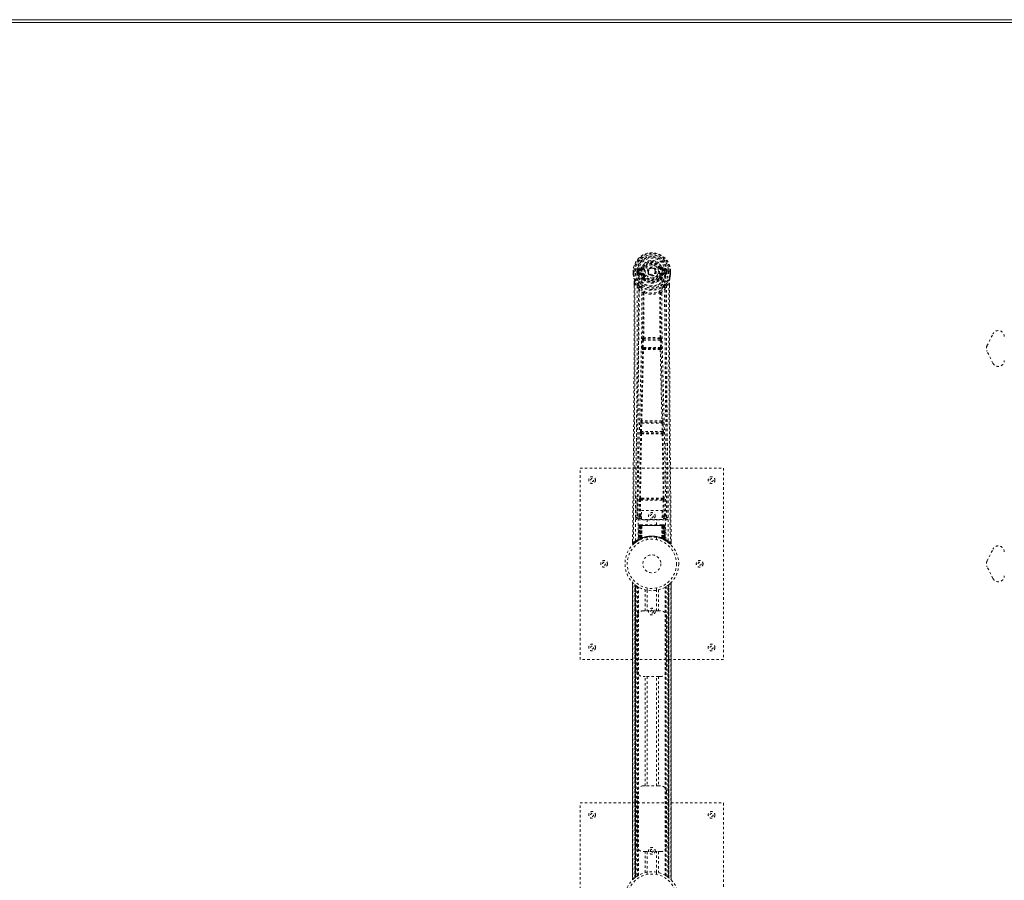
# Model space of a CAD drawing. Header units: inches. Extents: x 14 to 182, y 61 to 121.
# Tile 4 of 8: x 55 to 97, y 85 to 121. Entities that reach past the tile are written whole.
import ezdxf

# ---------------------------------------------------------------- set-up
doc = ezdxf.new("R2010")
doc.units = ezdxf.units.IN
doc.header["$MEASUREMENT"] = 0
doc.linetypes.add('SLD-Dashed', pattern=[0.075, 0.05, -0.025])
doc.linetypes.add('SLD-Solid', pattern=[0])

msp = doc.modelspace()

# ---------------------------------------------------------------- linework, layer by layer
at = {"color": 7, "linetype": 'SLD-Solid', "lineweight": 15}
for p, q in [((14.141, 120.9), (97.891, 120.9)), ((97.891, 120.782), (14.259, 120.782)), ((97.891, 120.782), (14.259, 120.782))]:
    msp.add_line(p, q, dxfattribs=at)
at = {"color": 7, "linetype": 'SLD-Dashed', "lineweight": 0}
for p, q in [((81.316, 110.525), (81.197, 110.501)), ((81.228, 110.465), (81.344, 110.486)), ((81.228, 110.465), (81.228, 110.435)), ((81.344, 110.465), (81.228, 110.465)), ((81.344, 110.435), (81.228, 110.435)), ((81.344, 110.486), (81.344, 110.465)), ((81.344, 110.435), (81.344, 110.465)), ((81.349, 110.552), (81.404, 110.529)), ((81.4, 110.521), (81.404, 110.529)), ((81.404, 110.529), (81.426, 110.52)), ((81.929, 110.383), (81.929, 110.374)), ((82.12, 110.52), (82.142, 110.529)), ((82.142, 110.529), (82.146, 110.521)), ((82.202, 110.486), (82.318, 110.465)), ((82.202, 110.486), (82.202, 110.465)), ((82.318, 110.465), (82.202, 110.465)), ((82.202, 110.435), (82.202, 110.465)), ((82.318, 110.435), (82.202, 110.435)), ((82.348, 110.501), (82.23, 110.525)), ((82.318, 110.435), (82.318, 110.465)), ((80.993, 110.381), (80.994, 110.264)), ((80.997, 110.381), (80.993, 110.381)), ((80.994, 110.264), (80.994, 110.26)), ((80.995, 110.382), (80.995, 110.264)), ((81.05, 110.381), (80.997, 110.381)), ((81.023, 110.38), (81.023, 110.265)), ((81.073, 110.381), (81.05, 110.381)), ((81.079, 110.381), (81.073, 110.381)), ((81.23, 110.381), (81.079, 110.381)), ((81.145, 110.308), (81.144, 110.38)), ((81.145, 110.307), (81.174, 110.309)), ((81.145, 110.307), (81.145, 110.308)), ((81.18, 110.38), (81.174, 110.38)), ((81.174, 110.38), (81.174, 110.309)), ((81.175, 110.308), (81.18, 110.289)), ((81.18, 110.302), (81.18, 110.38)), ((81.18, 110.289), (81.18, 110.302)), ((81.186, 110.265), (81.189, 110.261)), ((81.2, 110.25), (81.19, 110.261)), ((81.2, 110.25), (81.315, 110.229)), ((81.215, 110.313), (81.215, 110.283)), ((81.215, 110.313), (81.344, 110.313)), ((81.344, 110.258), (81.215, 110.283)), ((81.215, 110.283), (81.344, 110.283)), ((81.344, 110.313), (81.344, 110.283)), ((81.344, 110.258), (81.344, 110.283)), ((81.399, 110.217), (81.392, 110.229)), ((81.426, 110.229), (81.399, 110.217)), ((81.402, 110.069), (81.401, 110.091)), ((81.42, 110.023), (81.408, 110.041)), ((81.425, 110.096), (81.425, 110.074)), ((81.929, 110.374), (81.929, 110.359)), ((82.147, 110.217), (82.12, 110.229)), ((82.121, 110.074), (82.121, 110.096)), ((82.137, 110.041), (82.126, 110.023)), ((82.144, 110.069), (82.145, 110.091)), ((82.154, 110.229), (82.147, 110.217)), ((82.202, 110.313), (82.202, 110.283)), ((82.202, 110.313), (82.331, 110.313)), ((82.331, 110.283), (82.202, 110.258)), ((82.202, 110.258), (82.202, 110.283)), ((82.202, 110.283), (82.331, 110.283)), ((82.231, 110.229), (82.346, 110.25)), ((82.316, 110.381), (82.316, 110.381)), ((82.467, 110.381), (82.316, 110.381)), ((82.331, 110.283), (82.331, 110.313)), ((82.357, 110.261), (82.346, 110.25)), ((82.346, 110.25), (82.346, 110.25)), ((82.346, 110.25), (82.346, 110.25)), ((82.357, 110.261), (82.36, 110.265)), ((82.366, 110.38), (82.372, 110.38)), ((82.366, 110.302), (82.366, 110.38)), ((82.371, 110.308), (82.366, 110.289)), ((82.366, 110.289), (82.366, 110.302)), ((82.372, 110.309), (82.372, 110.38)), ((82.372, 110.309), (82.401, 110.307)), ((82.401, 110.38), (82.401, 110.308)), ((82.401, 110.38), (82.401, 110.38)), ((82.401, 110.308), (82.401, 110.307)), ((82.472, 110.381), (82.467, 110.381)), ((82.495, 110.381), (82.472, 110.381)), ((82.549, 110.381), (82.495, 110.381)), ((82.522, 110.265), (82.523, 110.38)), ((82.553, 110.381), (82.549, 110.381)), ((82.551, 110.264), (82.551, 110.382)), ((82.553, 110.381), (82.552, 110.264)), ((82.552, 110.26), (82.552, 110.264)), ((81.036, 109.882), (81.036, 109.78)), ((81.037, 109.881), (81.038, 109.78)), ((81.066, 109.881), (81.162, 109.765)), ((81.222, 109.653), (81.162, 109.765)), ((82.384, 109.765), (82.324, 109.653)), ((82.384, 109.765), (82.48, 109.881)), ((82.508, 109.793), (82.508, 109.881)), ((82.51, 109.882), (82.51, 109.793)), ((81.362, 107.201), (81.374, 107.509)), ((81.374, 107.509), (81.377, 107.543)), ((81.394, 107.6), (81.393, 107.599)), ((81.407, 107.199), (81.419, 107.508)), ((81.419, 107.508), (82.127, 107.508)), ((81.437, 107.553), (81.438, 107.553)), ((82.109, 107.553), (81.437, 107.553)), ((82.108, 107.553), (82.109, 107.553)), ((82.127, 107.508), (82.139, 107.199)), ((82.153, 107.599), (82.152, 107.6)), ((82.171, 107.509), (82.169, 107.543)), ((82.184, 107.201), (82.171, 107.509)), ((95.792, 107.262), (96.042, 107.762)), ((81.385, 107.107), (81.373, 107.111)), ((82.139, 107.199), (81.407, 107.199)), ((81.43, 107.15), (81.417, 107.154)), ((81.417, 107.154), (82.129, 107.154)), ((82.129, 107.154), (82.116, 107.15)), ((82.161, 107.107), (82.173, 107.111)), ((96.042, 106.538), (95.792, 107.038)), ((81.293, 103.678), (81.304, 104.031)), ((81.318, 104.121), (81.317, 104.121)), ((81.338, 103.677), (81.348, 104.029)), ((81.348, 104.029), (82.197, 104.029)), ((81.362, 104.074), (81.362, 104.075)), ((82.184, 104.074), (81.362, 104.074)), ((82.184, 104.075), (82.184, 104.074)), ((82.197, 104.029), (82.208, 103.677)), ((82.229, 104.121), (82.228, 104.121)), ((82.253, 103.678), (82.242, 104.031)), ((81.3, 103.588), (81.306, 103.586)), ((82.208, 103.677), (81.338, 103.677)), ((81.351, 103.629), (81.345, 103.632)), ((81.345, 103.632), (82.201, 103.632)), ((82.201, 103.632), (82.195, 103.629)), ((82.24, 103.586), (82.246, 103.588)), ((78.773, 94.15), (78.773, 102.15)), ((78.773, 102.15), (84.773, 102.15)), ((84.773, 102.15), (84.773, 94.15)), ((81.164, 100.907), (81.157, 100.093)), ((81.249, 100.147), (81.256, 100.807)), ((81.293, 100.147), (81.3, 100.807)), ((81.347, 100.898), (81.298, 100.897)), ((81.3, 100.807), (82.245, 100.807)), ((81.309, 100.851), (81.357, 100.851)), ((81.357, 100.851), (82.189, 100.851)), ((82.189, 100.851), (82.237, 100.851)), ((82.248, 100.897), (82.199, 100.898)), ((82.245, 100.807), (82.252, 100.147)), ((82.297, 100.147), (82.29, 100.807)), ((82.389, 100.093), (82.382, 100.907)), ((81.156, 100.09), (81.16, 100.073)), ((81.157, 100.094), (81.157, 100.092)), ((81.157, 100.092), (81.157, 100.083)), ((81.293, 100.102), (81.293, 100.147)), ((81.336, 100.147), (81.293, 100.147)), ((81.336, 100.102), (81.293, 100.102)), ((81.336, 100.374), (82.197, 100.374)), ((81.336, 100.008), (81.336, 100.374)), ((82.197, 100.374), (82.197, 100.008)), ((82.197, 100.147), (82.252, 100.147)), ((82.197, 100.102), (82.252, 100.102)), ((82.297, 100.147), (82.252, 100.147)), ((82.252, 100.102), (82.252, 100.147)), ((82.386, 100.073), (82.39, 100.09)), ((82.389, 100.092), (82.389, 100.094)), ((82.389, 100.083), (82.389, 100.092)), ((81.201, 100.044), (81.201, 99.984)), ((81.336, 100.044), (81.201, 100.044)), ((81.201, 99.984), (82.345, 99.984)), ((81.227, 99.746), (81.205, 99.141)), ((81.24, 99.746), (81.219, 99.149)), ((81.24, 99.746), (81.227, 99.746)), ((81.261, 99.75), (81.238, 99.156)), ((81.258, 99.746), (81.238, 99.159)), ((81.257, 99.775), (81.253, 99.775)), ((81.258, 99.775), (81.259, 99.775)), ((81.325, 99.746), (81.258, 99.746)), ((81.266, 99.746), (81.265, 99.189)), ((81.266, 99.775), (81.266, 99.773)), ((81.271, 99.775), (81.266, 99.775)), ((81.28, 99.775), (81.27, 99.775)), ((81.27, 99.746), (82.276, 99.746)), ((81.27, 99.192), (81.27, 99.746)), ((81.279, 99.196), (81.279, 99.746)), ((81.284, 99.775), (81.28, 99.775)), ((81.283, 99.746), (81.283, 99.198)), ((82.263, 99.746), (81.283, 99.746)), ((81.355, 99.775), (81.288, 99.775)), ((81.298, 99.746), (81.297, 99.204)), ((81.301, 99.746), (81.298, 99.746)), ((81.301, 99.746), (82.245, 99.746)), ((81.301, 99.206), (81.301, 99.746)), ((81.306, 99.195), (81.325, 99.746)), ((81.326, 99.746), (81.307, 99.195)), ((81.325, 99.746), (81.326, 99.746)), ((82.197, 100.008), (81.336, 100.008)), ((81.35, 99.223), (81.355, 99.748)), ((81.357, 99.746), (81.352, 99.225)), ((81.357, 99.746), (81.355, 99.748)), ((82.189, 99.775), (81.357, 99.775)), ((82.189, 99.746), (81.357, 99.746)), ((81.578, 100.008), (81.578, 99.775)), ((81.968, 99.775), (81.968, 100.008)), ((82.191, 99.748), (82.189, 99.746)), ((82.194, 99.225), (82.189, 99.746)), ((82.258, 99.775), (82.191, 99.775)), ((82.191, 99.748), (82.196, 99.223)), ((82.345, 100.044), (82.197, 100.044)), ((82.22, 99.746), (82.221, 99.746)), ((82.239, 99.195), (82.22, 99.746)), ((82.288, 99.746), (82.221, 99.746)), ((82.221, 99.746), (82.24, 99.195)), ((82.248, 99.746), (82.245, 99.746)), ((82.245, 99.746), (82.245, 99.206)), ((82.249, 99.204), (82.248, 99.746)), ((82.266, 99.775), (82.262, 99.775)), ((82.263, 99.198), (82.263, 99.746)), ((82.276, 99.775), (82.266, 99.775)), ((82.267, 99.746), (82.267, 99.196)), ((82.28, 99.775), (82.275, 99.775)), ((82.276, 99.746), (82.276, 99.192)), ((82.281, 99.189), (82.28, 99.746)), ((82.308, 99.156), (82.285, 99.75)), ((82.287, 99.775), (82.288, 99.775)), ((82.288, 99.746), (82.308, 99.159)), ((82.293, 99.775), (82.289, 99.775)), ((82.306, 99.746), (82.327, 99.149)), ((82.319, 99.746), (82.306, 99.746)), ((82.319, 99.746), (82.34, 99.141)), ((82.345, 99.984), (82.345, 100.044)), ((80.967, 99.094), (80.966, 99.009)), ((80.966, 99.009), (80.996, 99.008)), ((81.016, 98.986), (81.118, 99.067)), ((81.127, 99.074), (81.188, 99.111)), ((81.191, 99.116), (81.204, 99.124)), ((81.205, 99.141), (81.219, 99.149)), ((81.223, 99.134), (81.289, 99.169)), ((81.238, 99.159), (81.306, 99.195)), ((81.245, 99.165), (81.25, 99.164)), ((81.265, 99.189), (81.27, 99.192)), ((81.278, 99.163), (81.265, 99.189)), ((81.278, 99.163), (81.269, 99.159)), ((81.283, 99.166), (81.27, 99.192)), ((81.283, 99.166), (81.278, 99.163)), ((81.291, 99.17), (81.279, 99.196)), ((81.295, 99.171), (81.283, 99.198)), ((81.309, 99.178), (81.283, 99.165)), ((81.289, 99.169), (81.29, 99.169)), ((81.291, 99.17), (81.295, 99.171)), ((81.309, 99.178), (81.297, 99.204)), ((81.313, 99.179), (81.301, 99.206)), ((81.307, 99.195), (81.306, 99.195)), ((81.35, 99.223), (81.352, 99.225)), ((81.353, 99.197), (81.356, 99.198)), ((81.573, 99.258), (81.573, 99.161)), ((81.973, 99.161), (81.973, 99.258)), ((82.19, 99.198), (82.193, 99.197)), ((82.194, 99.225), (82.196, 99.223)), ((82.245, 99.206), (82.233, 99.179)), ((82.237, 99.178), (82.233, 99.179)), ((82.249, 99.204), (82.237, 99.178)), ((82.24, 99.195), (82.239, 99.195)), ((82.24, 99.195), (82.308, 99.159)), ((82.263, 99.198), (82.251, 99.171)), ((82.251, 99.171), (82.255, 99.17)), ((82.267, 99.196), (82.255, 99.17)), ((82.256, 99.169), (82.257, 99.169)), ((82.257, 99.169), (82.323, 99.134)), ((82.276, 99.192), (82.263, 99.166)), ((82.268, 99.163), (82.263, 99.166)), ((82.281, 99.189), (82.268, 99.163)), ((82.276, 99.192), (82.281, 99.189)), ((82.327, 99.149), (82.34, 99.141)), ((82.342, 99.124), (82.355, 99.116)), ((82.55, 99.008), (82.53, 98.986)), ((82.58, 99.009), (82.579, 99.093)), ((95.792, 98.262), (96.042, 98.762)), ((96.042, 97.538), (95.792, 98.038)), ((80.968, 97.366), (80.968, 84.935)), ((80.968, 84.936), (80.968, 97.364)), ((80.968, 97.364), (80.969, 97.364)), ((80.968, 97.364), (80.968, 84.937)), ((80.98, 84.948), (80.98, 97.352)), ((81.058, 85.019), (81.058, 97.282)), ((81.058, 97.282), (81.058, 85.019)), ((81.063, 97.278), (81.063, 85.023)), ((81.103, 97.247), (81.067, 97.275)), ((81.067, 85.026), (81.067, 97.275)), ((81.067, 97.275), (81.067, 85.026)), ((81.072, 97.27), (81.072, 85.03)), ((81.082, 85.038), (81.082, 97.263)), ((81.083, 85.039), (81.083, 97.262)), ((81.084, 97.26), (81.084, 85.04)), ((81.087, 97.259), (81.087, 85.042)), ((81.117, 97.236), (81.117, 85.064)), ((82.437, 85.058), (82.437, 97.242)), ((82.459, 85.042), (82.459, 97.259)), ((82.461, 85.04), (82.461, 97.26)), ((82.463, 97.262), (82.463, 85.039)), ((82.468, 97.265), (82.468, 85.035)), ((82.479, 97.275), (82.479, 85.026)), ((82.479, 85.026), (82.479, 97.274)), ((82.482, 85.024), (82.482, 97.277)), ((82.488, 97.282), (82.483, 97.278)), ((82.483, 85.023), (82.483, 97.278)), ((82.488, 97.282), (82.488, 85.019)), ((82.488, 85.019), (82.488, 97.282)), ((82.566, 97.352), (82.566, 84.948)), ((82.578, 84.935), (82.578, 97.365)), ((82.578, 97.364), (82.578, 84.936)), ((82.578, 84.937), (82.578, 97.364)), ((81.175, 97.198), (81.17, 97.201)), ((81.175, 85.103), (81.175, 97.198)), ((81.2, 85.118), (81.2, 97.182)), ((81.218, 85.129), (81.218, 97.172)), ((81.492, 96.185), (81.492, 97.061)), ((81.573, 97.139), (81.573, 97.043)), ((81.575, 97.043), (81.575, 96.185)), ((81.97, 96.185), (81.97, 97.043)), ((81.973, 97.043), (81.973, 97.139)), ((82.054, 97.061), (82.054, 96.185)), ((82.328, 85.129), (82.328, 97.172)), ((82.346, 85.118), (82.346, 97.182)), ((82.371, 85.103), (82.371, 97.198)), ((81.408, 96.185), (81.492, 96.185)), ((82.054, 96.185), (81.492, 96.185)), ((82.054, 96.185), (82.138, 96.185)), ((81.158, 93.685), (81.158, 95.935)), ((82.388, 95.935), (82.388, 93.685)), ((84.773, 94.15), (78.773, 94.15)), ((81.492, 93.435), (81.408, 93.435)), ((81.492, 88.865), (81.492, 93.435)), ((82.054, 93.435), (81.492, 93.435)), ((81.575, 93.435), (81.575, 88.865)), ((81.97, 88.865), (81.97, 93.435)), ((82.054, 93.435), (82.054, 88.865)), ((82.138, 93.435), (82.054, 93.435)), ((81.158, 86.365), (81.158, 88.615)), ((81.408, 88.865), (81.492, 88.865)), ((82.054, 88.865), (81.492, 88.865)), ((82.054, 88.865), (82.138, 88.865)), ((82.388, 88.615), (82.388, 86.365)), ((78.773, 80.15), (78.773, 88.15)), ((78.773, 88.15), (84.773, 88.15)), ((84.773, 88.15), (84.773, 80.15)), ((81.492, 86.115), (81.408, 86.115)), ((81.492, 85.239), (81.492, 86.115)), ((81.492, 86.115), (82.054, 86.115)), ((81.575, 86.115), (81.575, 85.258)), ((81.97, 85.258), (81.97, 86.115)), ((82.054, 86.115), (82.054, 85.239)), ((82.138, 86.115), (82.054, 86.115)), ((81.058, 85.019), (81.063, 85.023)), ((81.573, 85.258), (81.573, 85.161)), ((81.973, 85.161), (81.973, 85.258)), ((82.371, 85.103), (82.376, 85.1)), ((82.443, 85.054), (82.479, 85.026)), ((82.483, 85.023), (82.488, 85.019)), ((82.578, 84.936), (82.577, 84.937))]:
    msp.add_line(p, q, dxfattribs=at)
at = {"color": 7, "linetype": 'SLD-Dashed', "lineweight": 0, "flags": 128}
for points in [[(81.347, 110.411), (81.353, 110.489), (81.375, 110.564), (81.415, 110.634), (81.468, 110.695), (81.534, 110.745), (81.609, 110.781), (81.689, 110.803), (81.773, 110.811), (81.857, 110.803), (81.937, 110.781), (82.012, 110.745), (82.077, 110.695), (82.131, 110.634), (82.17, 110.564), (82.193, 110.489), (82.199, 110.411)], [(81.228, 110.435), (81.205, 110.44), (81.185, 110.453)], [(81.194, 99.158), (81.2, 100.744), (81.221, 102.329), (81.254, 103.911), (81.294, 105.49), (81.326, 106.727), (81.35, 107.961), (81.36, 109.189), (81.347, 110.411)], [(81.454, 110.508), (81.449, 110.51), (81.444, 110.512), (81.439, 110.514), (81.435, 110.516), (81.431, 110.518), (81.429, 110.519), (81.427, 110.519), (81.426, 110.52)], [(82.092, 110.508), (82.097, 110.51), (82.102, 110.512), (82.107, 110.514), (82.111, 110.516), (82.115, 110.518), (82.117, 110.519), (82.119, 110.519), (82.12, 110.52)], [(82.352, 99.158), (82.346, 100.744), (82.325, 102.329), (82.292, 103.911), (82.252, 105.49), (82.22, 106.727), (82.196, 107.961), (82.186, 109.189), (82.199, 110.411)], [(82.361, 110.453), (82.341, 110.44), (82.318, 110.435)], [(80.993, 110.381), (80.993, 110.381), (80.994, 110.381), (80.997, 110.381), (81, 110.381), (81.005, 110.381), (81.01, 110.381), (81.017, 110.38), (81.023, 110.38)], [(81.023, 110.265), (81.017, 110.265), (81.011, 110.264), (81.005, 110.264), (81.001, 110.264), (80.997, 110.264), (80.995, 110.264), (80.993, 110.264), (80.994, 110.264)], [(80.994, 110.26), (80.995, 110.26), (80.997, 110.261), (81, 110.261), (81.003, 110.262), (81.008, 110.262), (81.013, 110.263), (81.018, 110.264), (81.023, 110.265)], [(80.994, 110.264), (81.007, 110.169), (81.022, 110.094)], [(80.994, 110.26), (81.006, 110.172), (81.024, 110.083)], [(81.022, 110.094), (81.023, 110.089), (81.024, 110.083)], [(81.204, 109.805), (81.104, 109.929), (81.024, 110.083)], [(81.085, 99.102), (81.09, 100.693), (81.109, 102.282), (81.139, 103.869), (81.177, 105.451), (81.207, 106.691), (81.23, 107.927), (81.24, 109.157), (81.23, 110.381)], [(81.175, 110.308), (81.174, 110.309), (81.174, 110.309)], [(81.18, 110.302), (81.196, 110.31), (81.215, 110.313)], [(81.342, 110.206), (81.329, 110.224), (81.315, 110.229)], [(81.401, 110.091), (81.371, 110.142), (81.342, 110.206)], [(81.399, 110.217), (81.425, 110.157), (81.454, 110.109)], [(81.42, 110.023), (81.495, 109.964), (81.546, 109.938)], [(81.454, 110.24), (81.449, 110.238), (81.444, 110.236), (81.439, 110.234), (81.435, 110.232), (81.431, 110.231), (81.429, 110.23), (81.427, 110.229), (81.426, 110.229)], [(82, 109.938), (82.051, 109.964), (82.126, 110.023)], [(82.092, 110.24), (82.097, 110.238), (82.102, 110.236), (82.107, 110.234), (82.111, 110.232), (82.115, 110.231), (82.117, 110.23), (82.119, 110.229), (82.12, 110.229)], [(82.145, 110.091), (82.175, 110.142), (82.204, 110.206)], [(82.204, 110.206), (82.217, 110.224), (82.231, 110.229)], [(82.461, 99.102), (82.455, 100.693), (82.437, 102.282), (82.407, 103.869), (82.369, 105.451), (82.339, 106.691), (82.316, 107.927), (82.306, 109.157), (82.316, 110.381)], [(82.331, 110.313), (82.35, 110.31), (82.366, 110.302)], [(82.342, 109.805), (82.442, 109.929), (82.522, 110.083)], [(82.372, 110.309), (82.371, 110.309), (82.371, 110.308)], [(82.372, 110.38), (82.375, 110.38), (82.382, 110.38), (82.391, 110.38), (82.401, 110.38)], [(82.552, 110.264), (82.552, 110.264), (82.551, 110.264), (82.549, 110.264), (82.545, 110.264), (82.541, 110.264), (82.535, 110.264), (82.529, 110.265), (82.522, 110.265)], [(82.552, 110.26), (82.551, 110.26), (82.549, 110.261), (82.546, 110.261), (82.543, 110.262), (82.538, 110.262), (82.533, 110.263), (82.528, 110.264), (82.522, 110.265)], [(82.522, 110.083), (82.539, 110.162), (82.552, 110.26)], [(82.522, 110.083), (82.523, 110.089), (82.523, 110.094)], [(82.523, 110.38), (82.529, 110.38), (82.535, 110.38), (82.541, 110.381), (82.546, 110.381), (82.549, 110.381), (82.552, 110.381), (82.553, 110.381), (82.553, 110.381)], [(82.552, 110.264), (82.539, 110.169), (82.523, 110.094)], [(81.036, 109.78), (81.034, 107.164), (81.016, 104.448), (80.992, 101.726), (80.966, 99.009)], [(81.066, 109.881), (81.067, 109.067), (81.067, 108.218), (81.064, 107.334), (81.061, 106.532), (81.058, 106.014), (81.054, 105.472), (81.05, 104.906), (81.045, 104.343), (81.041, 103.855), (81.036, 103.208), (81.029, 102.52), (81.022, 101.79), (81.016, 101.114), (80.996, 99.008)], [(81.036, 109.882), (81.036, 109.882), (81.037, 109.881), (81.039, 109.881), (81.043, 109.881), (81.048, 109.881), (81.054, 109.881), (81.06, 109.881), (81.066, 109.881)], [(81.162, 109.765), (81.162, 109.025), (81.161, 108.253), (81.158, 107.45), (81.154, 106.684), (81.149, 105.909), (81.143, 105.133), (81.137, 104.377), (81.13, 103.651), (81.124, 102.976), (81.117, 102.219), (81.11, 101.51), (81.103, 100.812), (81.096, 100.09)], [(81.222, 109.653), (81.213, 106.466), (81.187, 103.278), (81.156, 100.09)], [(81.222, 109.653), (81.306, 109.555), (81.403, 109.469)], [(81.3, 109.717), (81.309, 109.708), (81.314, 109.702)], [(82.143, 109.469), (82.24, 109.555), (82.324, 109.653)], [(82.231, 109.702), (82.237, 109.708), (82.246, 109.717)], [(82.39, 100.09), (82.359, 103.278), (82.333, 106.466), (82.324, 109.653)], [(82.45, 100.09), (82.446, 100.466), (82.442, 100.895), (82.437, 101.365), (82.433, 101.79), (82.431, 102.012), (82.429, 102.235), (82.427, 102.457), (82.424, 102.71), (82.422, 102.965), (82.42, 103.212), (82.415, 103.716), (82.411, 104.184), (82.407, 104.616), (82.403, 105.038), (82.4, 105.528), (82.394, 106.369), (82.389, 107.217), (82.385, 108.095), (82.384, 108.949), (82.384, 109.765)], [(82.48, 109.881), (82.479, 109.143), (82.479, 108.362), (82.481, 107.539), (82.485, 106.674), (82.489, 105.877), (82.495, 105.047), (82.496, 104.857), (82.498, 104.664), (82.499, 104.47), (82.5, 104.337), (82.501, 104.207), (82.503, 104.072), (82.504, 103.93), (82.508, 103.477), (82.512, 102.972), (82.518, 102.417), (82.521, 102.066), (82.525, 101.693), (82.528, 101.291), (82.532, 100.915), (82.537, 100.424), (82.541, 99.988), (82.544, 99.607), (82.547, 99.281), (82.55, 99.008)], [(82.48, 109.881), (82.486, 109.881), (82.492, 109.881), (82.498, 109.881), (82.503, 109.881), (82.507, 109.881), (82.509, 109.881), (82.51, 109.882), (82.51, 109.882)], [(82.51, 109.793), (82.512, 107.164), (82.53, 104.446), (82.554, 101.728), (82.58, 99.009)], [(81.394, 107.6), (81.404, 108.532), (81.405, 109.46)], [(81.451, 109.478), (81.446, 109.487), (81.439, 109.494), (81.432, 109.497), (81.423, 109.497), (81.416, 109.494), (81.41, 109.488), (81.405, 109.479), (81.403, 109.469)], [(81.441, 109.467), (81.44, 108.537), (81.43, 107.605)], [(81.451, 109.478), (81.444, 109.474), (81.442, 109.471), (81.441, 109.469), (81.441, 109.467)], [(82.143, 109.469), (82.141, 109.479), (82.136, 109.488), (82.13, 109.494), (82.122, 109.497), (82.114, 109.497), (82.107, 109.494), (82.1, 109.487), (82.095, 109.478)], [(82.105, 109.467), (82.105, 109.469), (82.104, 109.471), (82.101, 109.474), (82.095, 109.478)], [(82.116, 107.605), (82.106, 108.537), (82.105, 109.467)], [(82.152, 107.6), (82.141, 108.532), (82.141, 109.46)], [(81.374, 107.509), (81.38, 107.509), (81.39, 107.509), (81.404, 107.508), (81.419, 107.508)], [(81.419, 107.508), (81.42, 107.516), (81.421, 107.525), (81.426, 107.539), (81.431, 107.549), (81.434, 107.551), (81.436, 107.552), (81.437, 107.553)], [(82.127, 107.508), (82.135, 107.508), (82.143, 107.508), (82.15, 107.508), (82.156, 107.509), (82.162, 107.509), (82.166, 107.509), (82.169, 107.509), (82.171, 107.509)], [(81.318, 104.121), (81.353, 105.616), (81.385, 107.107)], [(81.352, 104.124), (81.388, 105.62), (81.421, 107.111)], [(81.362, 107.201), (81.364, 107.2), (81.368, 107.2), (81.372, 107.2), (81.378, 107.2), (81.384, 107.2), (81.391, 107.199), (81.399, 107.199), (81.407, 107.199)], [(81.417, 107.154), (81.412, 107.158), (81.408, 107.168), (81.407, 107.182), (81.406, 107.19), (81.407, 107.199)], [(82.125, 107.111), (82.158, 105.62), (82.194, 104.124)], [(82.139, 107.199), (82.14, 107.19), (82.139, 107.182), (82.138, 107.168), (82.134, 107.158), (82.129, 107.154)], [(82.139, 107.199), (82.147, 107.199), (82.155, 107.199), (82.162, 107.2), (82.168, 107.2), (82.174, 107.2), (82.178, 107.2), (82.182, 107.2), (82.184, 107.201)], [(82.228, 104.121), (82.193, 105.616), (82.161, 107.107)], [(81.304, 104.031), (81.306, 104.064), (81.306, 104.066)], [(81.304, 104.031), (81.305, 104.031), (81.309, 104.031), (81.313, 104.031), (81.319, 104.03), (81.325, 104.03), (81.332, 104.03), (81.34, 104.03), (81.348, 104.029)], [(81.322, 104.101), (81.321, 104.103), (81.318, 104.121)], [(82.197, 104.029), (82.206, 104.03), (82.213, 104.03), (82.221, 104.03), (82.227, 104.03), (82.233, 104.031), (82.237, 104.031), (82.24, 104.031), (82.242, 104.031)], [(82.242, 104.031), (82.24, 104.064), (82.24, 104.066)], [(81.265, 100.896), (81.282, 102.242), (81.306, 103.586)], [(81.293, 103.678), (81.295, 103.678), (81.298, 103.678), (81.302, 103.678), (81.308, 103.678), (81.314, 103.678), (81.322, 103.677), (81.33, 103.677), (81.338, 103.677)], [(81.298, 100.897), (81.315, 102.243), (81.34, 103.588)], [(82.206, 103.588), (82.231, 102.243), (82.248, 100.897)], [(82.208, 103.677), (82.216, 103.677), (82.224, 103.677), (82.232, 103.678), (82.238, 103.678), (82.244, 103.678), (82.248, 103.678), (82.251, 103.678), (82.253, 103.678)], [(82.281, 100.896), (82.264, 102.242), (82.24, 103.586)], [(81.256, 100.807), (81.26, 100.807), (81.27, 100.807), (81.285, 100.807), (81.3, 100.807)], [(81.309, 100.851), (81.293, 100.855), (81.282, 100.862)], [(81.347, 100.898), (81.558, 100.898), (81.773, 100.898), (81.987, 100.898), (82.199, 100.898)], [(81.357, 100.851), (81.561, 100.851), (81.767, 100.851), (81.979, 100.851), (82.189, 100.851)], [(82.245, 100.807), (82.261, 100.807), (82.275, 100.807), (82.286, 100.807), (82.29, 100.807)], [(81.249, 100.147), (81.18, 100.119), (81.159, 100.093)], [(81.201, 100.044), (81.224, 100.073), (81.293, 100.102)], [(81.249, 100.147), (81.253, 100.147), (81.263, 100.147), (81.277, 100.147), (81.293, 100.147)], [(82.252, 100.102), (82.321, 100.073), (82.345, 100.044)], [(82.39, 100.09), (82.366, 100.119), (82.297, 100.147)], [(81.227, 99.746), (81.229, 99.746), (81.238, 99.746), (81.25, 99.746), (81.266, 99.746)], [(81.279, 99.746), (81.264, 99.746), (81.252, 99.746), (81.243, 99.746), (81.24, 99.746)], [(81.258, 99.746), (81.259, 99.746), (81.26, 99.746), (81.264, 99.746), (81.269, 99.746), (81.275, 99.746), (81.282, 99.746), (81.29, 99.746), (81.298, 99.746)], [(81.279, 99.773), (81.276, 99.774), (81.273, 99.775), (81.272, 99.775), (81.272, 99.775)], [(81.337, 99.765), (81.33, 99.756), (81.326, 99.746)], [(81.355, 99.748), (81.34, 99.762), (81.337, 99.765)], [(82.191, 99.748), (82.206, 99.762), (82.209, 99.765)], [(82.22, 99.746), (82.216, 99.756), (82.209, 99.765)], [(82.248, 99.746), (82.256, 99.746), (82.264, 99.746), (82.271, 99.746), (82.277, 99.746), (82.282, 99.746), (82.285, 99.746), (82.287, 99.746), (82.288, 99.746)], [(82.259, 99.775), (82.257, 99.775), (82.256, 99.775)], [(82.274, 99.775), (82.274, 99.775), (82.273, 99.775), (82.27, 99.774), (82.267, 99.773)], [(82.306, 99.746), (82.302, 99.746), (82.294, 99.746), (82.281, 99.746), (82.267, 99.746)], [(82.28, 99.746), (82.295, 99.746), (82.308, 99.746), (82.317, 99.746), (82.319, 99.746)], [(82.288, 99.746), (82.287, 99.753), (82.286, 99.755)], [(80.969, 99.009), (80.971, 99.001), (80.975, 98.994), (80.98, 98.987), (80.986, 98.982), (80.993, 98.979), (81.001, 98.979), (81.008, 98.981), (81.014, 98.985)], [(82.307, 99.143), (82.301, 99.147), (82.268, 99.163)], [(82.309, 99.152), (82.308, 99.158), (82.308, 99.16)], [(82.347, 99.123), (82.34, 99.134), (82.336, 99.148)], [(82.34, 99.135), (82.339, 99.141), (82.339, 99.142)], [(82.531, 98.989), (82.538, 98.985), (82.546, 98.982), (82.555, 98.982), (82.563, 98.983), (82.569, 98.987), (82.575, 98.992), (82.578, 98.999), (82.579, 99.006)], [(82.58, 99.009), (82.579, 99.009), (82.577, 99.009), (82.571, 99.008), (82.561, 99.008), (82.556, 99.009), (82.55, 99.008)], [(82.483, 97.278), (82.477, 97.273), (82.468, 97.265)], [(81.579, 97.042), (81.577, 97.042), (81.575, 97.043)], [(81.97, 97.043), (81.972, 97.043), (81.954, 97.04), (81.916, 97.034), (81.862, 97.029), (81.797, 97.025), (81.773, 97.025)], [(81.97, 97.043), (81.96, 97.041), (81.934, 97.037)], [(81.575, 85.258), (81.586, 85.26), (81.595, 85.261)], [(81.967, 85.258), (81.969, 85.258), (81.97, 85.258)], [(82.468, 85.035), (82.478, 85.027), (82.484, 85.022)]]:
    msp.add_lwpolyline(points, dxfattribs=at)
at = {"color": 7, "linetype": 'SLD-Dashed', "lineweight": 0}
for centre, radius in [((81.773, 110.374), 0.7), ((81.773, 110.374), 0.69), ((81.773, 110.374), 0.623), ((81.773, 110.374), 0.32), ((81.773, 110.374), 0.275), ((81.773, 110.374), 0.187), ((81.773, 110.374), 0.156), ((81.773, 110.374), 0.142), ((81.773, 110.374), 0.14), ((81.773, 110.374), 0.138), ((79.273, 101.65), 0.141), ((84.273, 101.65), 0.141), ((79.273, 101.65), 0.0625), ((84.273, 101.65), 0.0625), ((81.773, 100.15), 0.14), ((81.773, 100.15), 0.0625), ((81.773, 98.15), 1.125), ((81.773, 98.15), 1.03), ((81.773, 98.15), 0.376), ((79.773, 98.15), 0.141), ((79.773, 98.15), 0.0625), ((83.773, 98.15), 0.141), ((83.773, 98.15), 0.0625), ((81.773, 96.15), 0.14), ((81.773, 96.15), 0.0625), ((79.273, 94.65), 0.141), ((84.273, 94.65), 0.141), ((79.273, 94.65), 0.0625), ((84.273, 94.65), 0.0625), ((79.273, 87.65), 0.141), ((84.273, 87.65), 0.141), ((79.273, 87.65), 0.0625), ((84.273, 87.65), 0.0625), ((81.773, 86.15), 0.14), ((81.773, 86.15), 0.0625), ((81.773, 84.15), 1.125), ((81.773, 84.15), 1.03)]:
    msp.add_circle(centre, radius, dxfattribs=at)
for centre, radius, start, end in [((81.773, 110.374), 0.78, 0.5288, 179.4712), ((81.773, 110.374), 0.78, 0, 179.4852), ((81.773, 110.374), 0.75, 0.4562, 179.5438), ((81.773, 110.374), 0.629, 0.5443, 179.4557), ((81.773, 110.374), 0.599, 0.5443, 179.4557), ((81.773, 110.387), 0.543, 359.3659, 180.6341), ((81.773, 110.374), 0.459, 22.774, 157.226), ((81.773, 110.374), 0.593, 172.3909, 179.4476), ((81.389, 110.425), 0.206, 158.3408, 172.3377), ((81.227, 110.495), 0.0299, 167.8979, 271.9461), ((81.346, 110.169), 0.242, 89.7362, 118.8233), ((81.345, 110.516), 0.0301, 162.3454, 268.5786), ((81.307, 110.569), 0.0455, 281.3608, 337.4622), ((81.338, 110.557), 0.0715, 274.7867, 329.7512), ((81.344, 110.554), 0.089, 270, 337.226), ((81.344, 110.554), 0.119, 269.9996, 337.2268), ((81.773, 110.374), 0.4, 22.774, 157.226), ((81.773, 110.374), 0.376, 22.774, 157.226), ((81.773, 110.374), 0.346, 22.7741, 157.2259), ((81.773, 110.374), 0.275, 90.0001, 269.9999), ((81.773, 110.374), 0.275, 270.0001, 89.9999), ((82.202, 110.554), 0.119, 202.7732, 270.0004), ((82.202, 110.554), 0.089, 202.774, 270), ((81.627, 111.833), 1.402, 291.5604, 293.9861), ((82.208, 110.557), 0.0714, 210.3178, 265.2452), ((82.239, 110.569), 0.0455, 202.5202, 258.6528), ((82.198, 110.162), 0.249, 61.7048, 89.8624), ((82.201, 110.516), 0.0301, 271.456, 17.6155), ((82.319, 110.495), 0.0299, 268.0499, 12.106), ((82.157, 110.425), 0.206, 7.6591, 21.6573), ((81.773, 110.374), 0.593, 0.5524, 7.6091), ((81.023, 110.265), 0.03, 180.2178, 185.2738), ((81.773, 110.374), 0.787, 188.3239, 351.6761), ((79.835, 109.91), 1.202, 358.6564, 8.8138), ((81.773, 110.374), 0.758, 188.3238, 351.6762), ((77.444, 109.241), 3.678, 10.0121, 13.2374), ((81.168, 111.275), 0.895, 268.5066, 270.4045), ((81.773, 110.374), 0.632, 186.0643, 353.9357), ((81.773, 110.374), 0.602, 186.2697, 353.7303), ((81.264, 110.297), 0.0844, 185.4146, 202.6127), ((81.214, 110.253), 0.0305, 89.0391, 156.1683), ((81.641, 110.469), 0.497, 204.814, 243.6307), ((81.58, 110.47), 0.439, 210.0687, 246.0866), ((81.345, 110.228), 0.0299, 91.047, 179.0079), ((81.373, 110.201), 0.031, 31.5929, 170.051), ((81.344, 110.194), 0.119, 22.7743, 90.0001), ((81.344, 110.194), 0.089, 22.774, 90), ((81.342, 110.202), 0.0567, 28.2285, 87.9799), ((81.432, 110.088), 0.0305, 43.9322, 174.3713), ((81.423, 110.046), 0.0505, 88.2678, 115.7589), ((81.446, 110.065), 0.0444, 175.0057, 212.6961), ((81.424, 110.023), 0.0507, 88.2599, 115.6706), ((81.46, 110.018), 0.0404, 127.2355, 172.6777), ((81.453, 110.072), 0.0371, 89.2737, 139.8313), ((81.773, 110.386), 0.453, 219.7485, 320.2508), ((81.458, 110.075), 0.0326, 181.6463, 227.8211), ((81.773, 110.374), 0.376, 202.774, 337.226), ((81.773, 110.412), 0.494, 226.9722, 313.028), ((81.773, 110.374), 0.346, 202.7737, 337.2263), ((81.773, 110.368), 0.411, 219.0115, 320.9885), ((81.773, 110.374), 0.157, 245.1542, 290.0596), ((82.202, 110.194), 0.119, 89.9999, 157.2257), ((81.708, 110.37), 0.465, 325.8383, 340.7942), ((82.114, 110.088), 0.0305, 5.6335, 136.0669), ((82.093, 110.072), 0.0371, 40.1631, 90.7358), ((82.088, 110.075), 0.0326, 312.1666, 358.3661), ((82.086, 110.018), 0.0404, 7.3016, 52.7852), ((82.202, 110.194), 0.089, 90, 157.226), ((82.123, 110.046), 0.0504, 64.2254, 91.7502), ((82.122, 110.023), 0.0506, 64.3242, 91.743), ((81.909, 110.465), 0.491, 296.1271, 335.5129), ((82.1, 110.065), 0.0444, 327.3949, 5.001), ((81.966, 110.47), 0.44, 293.9343, 329.9021), ((82.173, 110.201), 0.031, 10.1691, 148.1955), ((82.204, 110.202), 0.0565, 91.9605, 151.5628), ((82.201, 110.228), 0.0299, 1.0002, 88.9494), ((82.332, 110.253), 0.0305, 23.8242, 90.9642), ((82.252, 110.305), 0.115, 339.7008, 352.2719), ((86.102, 109.241), 3.678, 166.7631, 169.9885), ((83.711, 109.91), 1.202, 171.1866, 181.3421), ((81.625, 109.317), 0.644, 130.7393, 135.9098), ((82.745, 111.377), 2.201, 225.5662, 228.9439), ((81.282, 109.651), 0.0608, 58.0317, 177.617), ((82.041, 110.212), 0.888, 215.0292, 230.869), ((81.773, 110.356), 0.476, 241.4724, 298.5264), ((81.505, 110.212), 0.888, 309.1315, 324.97), ((82.264, 109.651), 0.0608, 2.3829, 121.9707), ((80.798, 111.38), 2.205, 311.059, 314.431), ((81.922, 109.319), 0.642, 44.0839, 49.2669), ((81.464, 109.465), 0.0608, 73.4583, 176.3301), ((81.391, 109.461), 0.0143, 356.6462, 32.4463), ((81.438, 109.388), 0.0795, 87.4959, 113.9392), ((81.528, 109.46), 0.0786, 126.2551, 166.6807), ((81.773, 110.388), 0.965, 250.5263, 289.4748), ((81.773, 110.315), 0.844, 249.7734, 290.2268), ((82.082, 109.465), 0.0608, 3.6693, 106.5406), ((82.018, 109.46), 0.0786, 13.3291, 53.7352), ((82.108, 109.388), 0.0795, 66.0527, 92.5072), ((82.155, 109.461), 0.0143, 147.5542, 183.3571), ((81.47, 107.547), 0.0933, 145.8654, 182.4683), ((81.438, 107.598), 0.0451, 177.8573, 268.9568), ((81.424, 107.516), 0.089, 86.181, 109.6172), ((81.439, 107.598), 0.0451, 177.8493, 268.9532), ((81.516, 107.592), 0.0872, 171.8051, 206.8116), ((81.773, 74.87), 32.736, 89.3991, 90.6007), ((81.773, 74.184), 33.37, 89.4251, 90.5749), ((82.03, 107.592), 0.0873, 333.1885, 8.1897), ((82.107, 107.598), 0.0451, 271.0486, 2.1459), ((82.108, 107.598), 0.0451, 271.0388, 2.1471), ((82.068, 107.51), 0.0588, 357.8452, 46.6267), ((82.122, 107.517), 0.088, 70.2499, 93.952), ((82.076, 107.547), 0.0933, 357.5366, 34.1354), ((96.266, 107.65), 0.25, 0, 153.4349), ((81.525, 107.174), 0.165, 170.5971, 202.3632), ((81.418, 107.109), 0.0451, 90.8633, 177.5101), ((81.43, 107.105), 0.0451, 90.8959, 177.4012), ((81.415, 107.02), 0.0918, 86.0197, 108.5483), ((81.481, 107.118), 0.0607, 148.3033, 186.2268), ((81.773, 144.138), 37.028, 269.4553, 270.5445), ((81.773, 140.041), 32.893, 269.4021, 270.5979), ((82.116, 107.105), 0.0451, 2.6037, 89.1022), ((82.064, 107.118), 0.0612, 353.9357, 31.5342), ((82.131, 107.019), 0.092, 71.469, 93.9877), ((82.128, 107.109), 0.0451, 2.4886, 89.1379), ((82.021, 107.174), 0.165, 337.6312, 9.4084), ((96.016, 107.15), 0.25, 153.4349, 206.5651), ((96.266, 106.65), 0.25, 206.5651, 0), ((81.424, 104.07), 0.118, 154.6373, 182.0209), ((81.362, 104.12), 0.0451, 178.3749, 269.3647), ((81.344, 103.999), 0.125, 86.4452, 102.238), ((81.362, 104.118), 0.0433, 202.7738, 270.2205), ((81.411, 104.036), 0.0626, 141.5425, 185.5207), ((81.421, 104.113), 0.0697, 170.9197, 213.0612), ((81.773, 70.55), 33.576, 89.2814, 90.7186), ((81.773, 70.726), 33.351, 89.2944, 90.7056), ((82.125, 104.113), 0.0697, 326.9324, 9.0867), ((82.183, 104.12), 0.0451, 270.6367, 1.6266), ((82.184, 104.12), 0.0451, 270.634, 1.6235), ((82.135, 104.036), 0.0626, 354.4764, 38.4603), ((82.202, 104.001), 0.123, 77.6584, 93.6584), ((82.122, 104.07), 0.118, 357.9867, 25.3615), ((81.513, 103.651), 0.222, 172.8782, 196.3605), ((81.345, 103.587), 0.0451, 90.5596, 178.0559), ((81.351, 103.584), 0.0451, 90.5772, 178.03), ((81.332, 103.452), 0.136, 86.742, 101.1117), ((81.396, 103.663), 0.0601, 166.9071, 211.3959), ((81.396, 103.596), 0.0567, 143.3781, 187.524), ((81.773, 139.722), 36.136, 269.3136, 270.6865), ((81.773, 136.652), 33.026, 269.2675, 270.7325), ((82.195, 103.584), 0.0451, 1.9706, 89.4206), ((82.149, 103.595), 0.057, 352.6063, 36.4855), ((82.15, 103.663), 0.0601, 328.5899, 13.1071), ((82.201, 103.587), 0.0451, 1.9398, 89.4447), ((82.214, 103.453), 0.136, 78.8597, 93.2832), ((82.033, 103.651), 0.222, 343.6411, 7.1173), ((81.545, 100.821), 0.289, 164.9818, 182.6493), ((81.291, 100.638), 0.258, 88.4485, 95.7718), ((81.304, 100.894), 0.0384, 177.0834, 235.3629), ((81.374, 100.891), 0.0756, 175.3425, 211.8443), ((81.377, 100.814), 0.0773, 151.6294, 185.4588), ((81.411, 100.887), 0.0652, 170.5378, 213.5535), ((82.135, 100.887), 0.0652, 326.4351, 9.4374), ((82.173, 100.89), 0.075, 328.0076, 4.8098), ((82.235, 100.896), 0.0456, 271.9245, 359.0023), ((82.169, 100.814), 0.0773, 354.5376, 28.3851), ((82.255, 100.639), 0.258, 84.2213, 91.5582), ((82.001, 100.821), 0.289, 357.3538, 15.0212), ((81.138, 102.953), 2.863, 269.1588, 270.3594), ((81.201, 100.089), 0.105, 179.3625, 270.0844), ((81.294, 100.147), 0.0451, 179.6181, 269.5743), ((82.252, 100.147), 0.0451, 270.4243, 0.3588), ((82.345, 100.089), 0.105, 269.9165, 0.6366), ((82.408, 102.967), 2.877, 269.6435, 270.8383), ((81.201, 100.089), 0.045, 202.0093, 269.9811), ((81.257, 99.745), 0.03, 90.0033, 178.0029), ((81.258, 99.745), 0.0305, 110.7113, 177.65), ((81.27, 99.745), 0.03, 113.499, 178.0227), ((81.27, 99.744), 0.0315, 89.306, 122.3733), ((81.293, 99.74), 0.0353, 81.8099, 170.6768), ((81.288, 99.745), 0.03, 90.0603, 178.0715), ((81.288, 99.891), 0.12, 255.9161, 259.5548), ((81.679, 99.753), 0.409, 176.9367, 180.9923), ((82.128, 99.75), 0.849, 178.4181, 180.2258), ((81.705, 99.753), 0.422, 177.0373, 180.966), ((81.739, 99.753), 0.442, 177.161, 180.9166), ((81.744, 99.753), 0.443, 177.1737, 180.9225), ((81.355, 99.745), 0.0299, 90.1831, 178.2054), ((81.357, 99.749), 0.0266, 90.7975, 141.4461), ((82.189, 99.749), 0.0264, 38.3598, 89.3888), ((82.191, 99.745), 0.0299, 1.7946, 89.8169), ((81.803, 99.753), 0.442, 359.0834, 2.839), ((81.807, 99.753), 0.442, 359.0788, 2.8343), ((82.258, 99.745), 0.03, 1.9311, 89.9371), ((81.841, 99.753), 0.422, 359.0352, 2.9708), ((81.844, 99.753), 0.423, 359.0445, 2.9707), ((81.863, 99.753), 0.412, 359.0186, 3.0431), ((82.276, 99.744), 0.0315, 57.9465, 90.685), ((82.26, 99.885), 0.114, 280.0893, 283.9911), ((81.45, 99.75), 0.83, 359.7743, 1.622), ((82.276, 99.745), 0.03, 1.9869, 66.5625), ((82.289, 99.745), 0.03, 1.9925, 89.9968), ((82.288, 99.745), 0.0305, 2.3651, 69.3685), ((82.345, 100.089), 0.045, 270.0197, 337.9928), ((81.773, 98.15), 1.158, 47.8713, 132.137), ((81.773, 98.118), 1.19, 60.88, 119.12), ((81.773, 98.15), 1.127, 60.4733, 119.5267), ((81.773, 98.151), 1.155, 64.2142, 115.7858), ((81.773, 98.151), 1.155, 64.9104, 115.0896), ((81.773, 98.151), 1.155, 65.8865, 114.1135), ((81.773, 98.187), 1.12, 67.9256, 112.0744), ((81.771, 98.111), 1.206, 124.6784, 131.8736), ((80.996, 99.008), 0.03, 179.4717, 312.1511), ((81.052, 99.038), 0.0631, 208.4749, 235.9322), ((81.769, 98.155), 1.121, 124.6402, 132.0989), ((81.758, 97.917), 1.364, 114.449, 119.5855), ((81.115, 99.102), 0.03, 180.2615, 304.077), ((81.773, 98.151), 1.127, 119.526, 124.6584), ((81.175, 99.142), 0.03, 301.0747, 358.0217), ((81.235, 99.17), 0.0429, 197.0146, 245.8219), ((81.189, 99.15), 0.0299, 300.2943, 358.1033), ((81.63, 98.396), 0.844, 118.7973, 120.341), ((81.767, 98.511), 0.844, 126.4936, 131.7199), ((81.748, 98.539), 0.807, 125.5345, 130.9189), ((81.222, 99.291), 0.137, 269.4088, 293.5142), ((81.208, 99.16), 0.0299, 299.2539, 358.1984), ((81.761, 98.527), 0.821, 124.4097, 129.6075), ((81.254, 99.272), 0.109, 271.2471, 300.4804), ((81.276, 99.195), 0.0297, 295.5332, 358.5219), ((81.278, 99.196), 0.0297, 295.4507, 358.5236), ((81.666, 98.38), 0.874, 113.5651, 115.4782), ((81.73, 98.596), 0.733, 121.2404, 125.2421), ((81.324, 99.207), 0.031, 340.2177, 31.6924), ((81.323, 99.207), 0.0345, 344.831, 31.0553), ((82.223, 99.207), 0.0345, 148.9555, 195.168), ((82.222, 99.207), 0.0311, 148.3265, 199.6448), ((81.817, 98.598), 0.731, 54.752, 58.7711), ((81.773, 98.15), 1.127, 60.7811, 65.7098), ((82.268, 99.196), 0.0297, 181.4764, 244.5493), ((82.27, 99.195), 0.0297, 181.4827, 244.4695), ((81.785, 98.527), 0.821, 50.3925, 55.5903), ((81.796, 98.536), 0.81, 49.0919, 54.4547), ((81.762, 98.128), 1.154, 59.9257, 63.9562), ((81.784, 98.517), 0.836, 48.2539, 53.5305), ((81.856, 98.296), 0.96, 59.6219, 62.5233), ((82.338, 99.16), 0.0299, 181.8058, 240.7498), ((82.338, 99.16), 0.03, 196.8635, 241.2457), ((82.357, 99.15), 0.0299, 181.9017, 239.7007), ((82.311, 99.17), 0.0429, 294.1718, 342.9885), ((81.773, 98.15), 1.128, 55.3446, 60.4724), ((82.39, 99.177), 0.0707, 211.4535, 238.898), ((82.37, 99.142), 0.03, 181.989, 238.9146), ((81.793, 98.184), 1.088, 58.9097, 59.8215), ((81.787, 97.914), 1.366, 60.4192, 65.5468), ((82.431, 99.102), 0.03, 235.9278, 359.7372), ((81.777, 98.156), 1.12, 47.896, 55.3619), ((81.779, 98.116), 1.2, 48.1038, 55.3368), ((82.55, 99.008), 0.03, 227.8468, 0.5324), ((96.266, 98.65), 0.25, 0, 153.4349), ((96.016, 98.15), 0.25, 153.4349, 206.5651), ((96.266, 97.65), 0.25, 206.5651, 0), ((81.836, 98.213), 1.214, 224.3398, 225.1481), ((81.738, 98.105), 1.068, 231.0729, 232.4386), ((81.773, 98.15), 1.125, 232.2632, 239.3845), ((81.757, 98.17), 1.151, 307.6073, 308.8747), ((81.794, 98.126), 1.093, 307.6194, 315.7576), ((81.772, 98.149), 1.124, 237.8627, 240.4254), ((81.774, 98.149), 1.124, 299.5744, 302.1375), ((81.408, 95.935), 0.25, 90, 180), ((82.138, 95.935), 0.25, 0, 90), ((81.408, 93.685), 0.25, 180, 270), ((82.138, 93.685), 0.25, 270, 0), ((81.408, 88.615), 0.25, 90, 180), ((82.138, 88.615), 0.25, 0, 90), ((81.408, 86.365), 0.25, 180, 270), ((82.138, 86.365), 0.25, 270, 0), ((81.751, 84.175), 1.092, 127.614, 135.7629), ((81.774, 84.149), 1.126, 127.9243, 129.4636), ((81.762, 84.164), 1.107, 127.5853, 128.9021), ((81.774, 84.148), 1.127, 119.5784, 122.1335), ((81.777, 84.156), 1.118, 57.8562, 60.4319), ((81.773, 84.15), 1.125, 52.2652, 59.3823), ((81.753, 84.125), 1.158, 51.1297, 52.3894), ((81.673, 84.051), 1.266, 44.3572, 45.132)]:
    msp.add_arc(centre, radius, start, end, dxfattribs=at)

doc.saveas('drawing.dxf')
